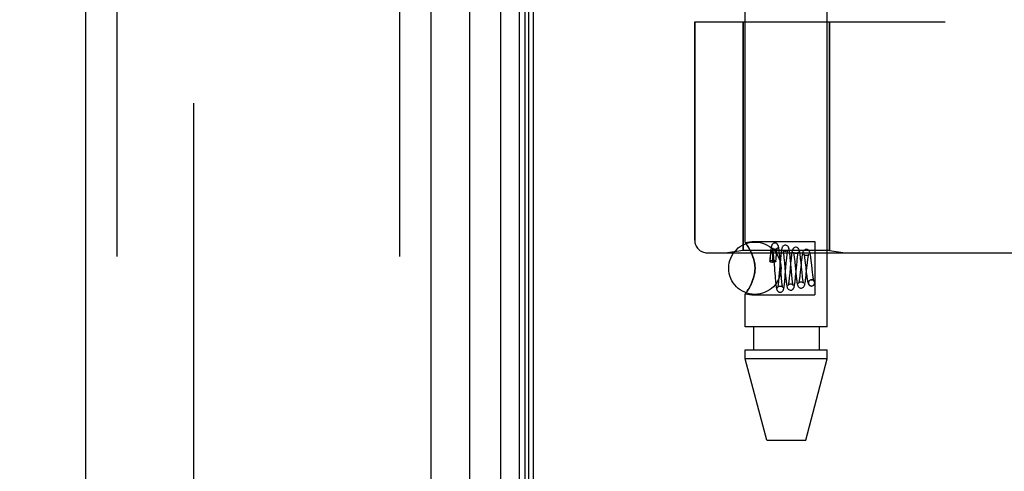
# Model space of a CAD drawing. Header units: inches. Extents: x 0 to 227, y 0 to 147.
# Tile 236 of 256: x 117.87 to 120.22, y 44.62 to 45.7. Entities that reach past the tile are written whole.
import ezdxf

# ---------------------------------------------------------------- set-up
doc = ezdxf.new("R2010")
doc.units = ezdxf.units.IN
doc.header["$LTSCALE"] = 12.466667
doc.header["$MEASUREMENT"] = 0
doc.linetypes.add('HIDDEN', pattern=[0.2, 0.1, -0.1])
doc.layers.get('0').update_dxf_attribs({"linetype": 'CONTINUOUS'})
for name, color, linetype in [('DEFAULT_2', 8, 'HIDDEN'), ('DIMENSIONS', 7, 'CONTINUOUS'), ('LEFTHAND_DOOR_ASSEMBLY', 7, 'CONTINUOUS'), ('RIGHTHAND_DOOR_ASSEMBLY', 7, 'CONTINUOUS')]:
    doc.layers.add(name, color=color, linetype=linetype)
doc.styles.get("Standard").update_dxf_attribs({"font": 'arial.ttf'})
doc.dimstyles.new('DIMSTYLE_1', dxfattribs={"dimtxt": 1, "dimasz": 1.333333, "dimexe": 0.09, "dimexo": 0.07, "dimgap": 0.0375, "dimtad": 0, "dimtih": 1, "dimtoh": 1, "dimzin": 4, "dimdsep": 46, "dimtxsty": 'Standard', "dimblk": '_FILLED', "dimblk1": '_FILLED', "dimblk2": '_FILLED', "dimcen": 0.09, "dimadec": 3, "dimazin": 1, "dimtfac": 1, "dimtdec": 3, "dimtofl": 0, "dimtmove": 0, "dimatfit": 3, "dimldrblk": '_FILLED', "dimfxl": 0, "dimtolj": 1, "dimtzin": 4, "dimarcsym": 0})

# ---------------------------------------------------------------- blocks, each defined once
blk = doc.blocks.new('_FILLED')
at = {"color": 0, "linetype": 'ByBlock'}
blk.add_solid([(0, 0), (-1, 0.2), (-1, -0.2)], dxfattribs=at)
blk = doc.blocks.new('*D12')
at = {"layer": 'DIMENSIONS', "color": 2, "linetype": 'Continuous'}
for p, q in [((118.2684, 101.6174), (114.005, 101.6174)), ((115.205, 101.6174), (115.205, 72.6174)), ((115.205, 41.6174), (115.205, 70.6174)), ((118.2794, 41.6174), (114.005, 41.6174))]:
    blk.add_line(p, q, dxfattribs=at)
at = {"layer": 'DIMENSIONS', "color": 2, "linetype": 'Continuous', "xscale": 1.3333333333, "yscale": 1.3333333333, "zscale": 1.3333333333}
for p, rotation in [((115.205, 101.6174), 90), ((115.205, 41.6174), 270)]:
    blk.add_blockref('_FILLED', p, dxfattribs=dict(at, rotation=rotation))
at = {"layer": 'DIMENSIONS', "color": 2, "linetype": 'Continuous', "insert": (115.205, 72.1174), "char_height": 1, "width": 3.494424, "attachment_point": 2, "line_spacing_factor": 0.9}
blk.add_mtext('60.00', dxfattribs=at)

msp = doc.modelspace()

# ---------------------------------------------------------------- linework, layer by layer
at = {"color": 3, "linetype": 'Continuous'}
msp.add_line((119.0977, 41.7214), (119.0977, 101.5134), dxfattribs=at)
at = {"layer": 'DEFAULT_2', "color": 8, "linetype": 'HIDDEN'}
msp.add_line((118.2852, 100.3518), (118.2852, 42.8829), dxfattribs=at)
at = {"layer": 'LEFTHAND_DOOR_ASSEMBLY', "color": 8, "linetype": 'HIDDEN'}
for p, q in [((118.1027, 101.2324), (118.1027, 42.0024)), ((118.7777, 101.2324), (118.7777, 42.0024)), ((120.0517, 47.2924), (120.0517, 45.6924)), ((119.483, 45.6924), (120.0817, 45.6924)), ((119.483, 45.6924), (119.483, 45.1711)), ((119.5987, 45.6924), (119.5987, 45.1464)), ((119.8047, 45.6924), (119.8047, 45.1464)), ((119.5987, 45.1464), (119.5612, 45.1411)), ((119.8047, 45.1464), (119.5987, 45.1464)), ((119.8047, 45.1464), (119.8422, 45.1411)), ((119.513, 45.1411), (121.5767, 45.1411))]:
    msp.add_line(p, q, dxfattribs=at)
for centre, radius, start, end in [((119.5767, 43.2173), 2.7751, 43.8884, 90), ((119.513, 45.1711), 0.03, 180, 270)]:
    msp.add_arc(centre, radius, start, end, dxfattribs=at)
at = {"layer": 'RIGHTHAND_DOOR_ASSEMBLY', "color": 7, "linetype": 'Continuous'}
for p, q in [((119.02, 41.952), (119.02, 101.2828)), ((118.9448, 101.2544), (118.9448, 41.9804)), ((119.0634, 101.2738), (119.0634, 41.961)), ((119.0771, 101.2671), (119.0771, 41.9677)), ((119.0858, 101.2647), (119.0858, 41.9701))]:
    msp.add_line(p, q, dxfattribs=at)
at = {"layer": 'RIGHTHAND_DOOR_ASSEMBLY', "color": 3, "linetype": 'Continuous'}
for p, q in [((118.0277, 101.2324), (118.0277, 42.0024)), ((118.8527, 101.2324), (118.8527, 42.0024))]:
    msp.add_line(p, q, dxfattribs=at)
at = {"layer": 'RIGHTHAND_DOOR_ASSEMBLY', "color": 8, "linetype": 'HIDDEN'}
for p, q in [((118.1027, 101.2324), (118.1027, 42.0024)), ((118.7777, 101.2324), (118.7777, 42.0024)), ((119.6037, 45.1658), (119.6037, 47.8124)), ((119.7997, 44.9644), (119.7997, 47.8124)), ((120.0517, 47.2924), (120.0517, 45.6924)), ((119.483, 45.6924), (120.0817, 45.6924)), ((119.483, 45.1711), (119.483, 45.6924)), ((119.5987, 45.1464), (119.5987, 45.6924)), ((119.8047, 45.1464), (119.8047, 45.6924)), ((119.6037, 45.1658), (119.6197, 45.1679)), ((119.6197, 45.1679), (119.7697, 45.1679)), ((119.7697, 45.1679), (119.7697, 45.0409)), ((119.5987, 45.1464), (119.5612, 45.1411)), ((119.8047, 45.1464), (119.5987, 45.1464)), ((119.6037, 45.1658), (119.604, 45.1654)), ((119.6168, 45.1446), (119.6197, 45.1383)), ((119.8047, 45.1464), (119.8422, 45.1411)), ((119.513, 45.1411), (121.5767, 45.1411)), ((119.6629, 45.1291), (119.6622, 45.121)), ((119.6626, 45.1202), (119.6629, 45.1229)), ((119.6633, 45.1342), (119.6629, 45.1291)), ((119.6629, 45.1229), (119.6631, 45.1253)), ((119.6631, 45.1253), (119.6634, 45.1275)), ((119.6634, 45.1275), (119.6636, 45.1295)), ((119.6636, 45.1295), (119.6638, 45.1312)), ((119.6638, 45.1312), (119.664, 45.1327)), ((119.6687, 45.1393), (119.6687, 45.1387)), ((119.6687, 45.1387), (119.6688, 45.1382)), ((119.6688, 45.1382), (119.6688, 45.1375)), ((119.6688, 45.1375), (119.6688, 45.1368)), ((119.6688, 45.1368), (119.6689, 45.1359)), ((119.6689, 45.1359), (119.6689, 45.135)), ((119.6689, 45.135), (119.6689, 45.1339)), ((119.669, 45.1321), (119.669, 45.1307)), ((119.669, 45.1307), (119.669, 45.1292)), ((119.669, 45.1292), (119.669, 45.1266)), ((119.669, 45.1266), (119.669, 45.1235)), ((119.6707, 45.1372), (119.6711, 45.1331)), ((119.6711, 45.1331), (119.6715, 45.1286)), ((119.6715, 45.1286), (119.6722, 45.1212)), ((119.6772, 45.1209), (119.6776, 45.1263)), ((119.6776, 45.1263), (119.678, 45.1306)), ((119.678, 45.1306), (119.6783, 45.1347)), ((119.6861, 45.1331), (119.6856, 45.1383)), ((119.6866, 45.1276), (119.6861, 45.1331)), ((119.6873, 45.1189), (119.6866, 45.1276)), ((119.6877, 45.1246), (119.6872, 45.1189)), ((119.6963, 45.1286), (119.6967, 45.1242)), ((119.6967, 45.1242), (119.6974, 45.1168)), ((119.7019, 45.1158), (119.7025, 45.1233)), ((119.7025, 45.1233), (119.703, 45.1279)), ((119.7112, 45.1293), (119.7107, 45.1344)), ((119.7117, 45.1238), (119.7112, 45.1293)), ((119.7127, 45.1125), (119.7117, 45.1238)), ((119.7127, 45.1221), (119.7121, 45.1161)), ((119.7465, 45.1221), (119.747, 45.1178)), ((119.762, 45.1174), (119.7613, 45.123)), ((119.6697, 45.1186), (119.669, 45.1186)), ((119.674, 45.0981), (119.6749, 45.086)), ((119.6872, 45.1189), (119.685, 45.0925)), ((119.6895, 45.0903), (119.6873, 45.1189)), ((119.6995, 45.0876), (119.7019, 45.1158)), ((119.7121, 45.1161), (119.7099, 45.0923)), ((119.7222, 45.1177), (119.7244, 45.0949)), ((119.7246, 45.0902), (119.7267, 45.1127)), ((119.7267, 45.1127), (119.7274, 45.1203)), ((119.737, 45.1143), (119.7349, 45.0939)), ((119.7496, 45.0912), (119.7517, 45.1114)), ((119.7517, 45.1114), (119.7522, 45.1166)), ((119.7626, 45.1116), (119.762, 45.1174)), ((119.7636, 45.1027), (119.7626, 45.1116)), ((119.7646, 45.0943), (119.7636, 45.1027)), ((119.6749, 45.086), (119.6754, 45.0802)), ((119.6754, 45.0802), (119.676, 45.0747)), ((119.6843, 45.0846), (119.6839, 45.0797)), ((119.685, 45.0925), (119.6843, 45.0846)), ((119.6902, 45.0829), (119.6895, 45.0903)), ((119.6906, 45.0784), (119.6902, 45.0829)), ((119.691, 45.0743), (119.6906, 45.0784)), ((119.699, 45.082), (119.6995, 45.0876)), ((119.6993, 45.0945), (119.7001, 45.086)), ((119.7001, 45.086), (119.7006, 45.0807)), ((119.7094, 45.0871), (119.7089, 45.0822)), ((119.7099, 45.0923), (119.7094, 45.0871)), ((119.7148, 45.0886), (119.7142, 45.096)), ((119.7153, 45.084), (119.7148, 45.0886)), ((119.7241, 45.0846), (119.7246, 45.0902)), ((119.7349, 45.0939), (119.7343, 45.0887)), ((119.7406, 45.083), (119.7402, 45.0871)), ((119.7496, 45.0947), (119.7502, 45.0894)), ((119.7622, 45.0769), (119.7608, 45.0767)), ((119.7608, 45.0768), (119.7621, 45.0769)), ((119.7652, 45.0893), (119.7646, 45.0943)), ((119.6197, 45.0704), (119.6168, 45.0641)), ((119.7621, 45.0619), (119.7636, 45.062)), ((119.7622, 45.0619), (119.7636, 45.0621)), ((119.6037, 45.0429), (119.6197, 45.0409)), ((119.6037, 44.9644), (119.6037, 45.0429)), ((119.6197, 45.0409), (119.7697, 45.0409)), ((119.7997, 44.9644), (119.6037, 44.9644)), ((119.6232, 44.9644), (119.6232, 44.9094)), ((119.7802, 44.9644), (119.7802, 44.9094)), ((119.6037, 44.9094), (119.7997, 44.9094)), ((119.6037, 44.8885), (119.6037, 44.9094)), ((119.7997, 44.8885), (119.7997, 44.9094)), ((119.7997, 44.8885), (119.6037, 44.8885)), ((119.6552, 44.6944), (119.6037, 44.8885)), ((119.7482, 44.6944), (119.7997, 44.8885)), ((119.6552, 44.6944), (119.7482, 44.6944))]:
    msp.add_line(p, q, dxfattribs=at)
for points in [[(119.6197, 45.1383), (119.6168, 45.1446), (119.6139, 45.1502), (119.6111, 45.155), (119.6086, 45.1589), (119.6065, 45.162), (119.605, 45.1641), (119.604, 45.1654)], [(119.605, 45.1641), (119.6065, 45.162), (119.6086, 45.1589), (119.6111, 45.155), (119.6139, 45.1502)], [(119.6747, 45.1644), (119.6738, 45.1643), (119.672, 45.1639), (119.6703, 45.163), (119.669, 45.1619), (119.6681, 45.1608), (119.6674, 45.1598), (119.667, 45.1588), (119.6667, 45.158), (119.6664, 45.157), (119.6662, 45.1561), (119.6659, 45.1551), (119.6657, 45.154), (119.6655, 45.1528), (119.6653, 45.1515), (119.6651, 45.1501), (119.6649, 45.1485), (119.6646, 45.1468), (119.6644, 45.145), (119.6642, 45.1431), (119.664, 45.1411), (119.6638, 45.1389), (119.6633, 45.1342)], [(119.664, 45.1327), (119.6642, 45.1341), (119.6643, 45.1347), (119.6644, 45.1353), (119.6645, 45.1359), (119.6646, 45.1364), (119.6647, 45.1369), (119.6648, 45.1374), (119.6648, 45.1378), (119.6649, 45.1382), (119.665, 45.1386), (119.6651, 45.139), (119.6651, 45.1393), (119.6652, 45.1396), (119.6653, 45.1399), (119.6654, 45.1402), (119.6654, 45.1405), (119.6655, 45.1408), (119.6655, 45.141), (119.6656, 45.1413), (119.6657, 45.1415), (119.6657, 45.1417), (119.6658, 45.1419), (119.6659, 45.1421), (119.6659, 45.1423), (119.666, 45.1425), (119.6661, 45.1427), (119.6661, 45.1429), (119.6662, 45.1431), (119.6663, 45.1432), (119.6663, 45.1434), (119.6664, 45.1435), (119.6665, 45.1437), (119.6665, 45.1438), (119.6666, 45.1439), (119.6667, 45.144), (119.6667, 45.1441), (119.6668, 45.1442), (119.6669, 45.1443), (119.667, 45.1443), (119.6671, 45.1444), (119.6672, 45.1444), (119.6673, 45.1445), (119.6674, 45.1444), (119.6676, 45.1443), (119.6677, 45.1442), (119.6678, 45.144), (119.6679, 45.1438), (119.668, 45.1436), (119.668, 45.1435), (119.6681, 45.1433), (119.6681, 45.1432), (119.6682, 45.143), (119.6682, 45.1429), (119.6682, 45.1427), (119.6683, 45.1426), (119.6683, 45.1425), (119.6683, 45.1424), (119.6683, 45.1422), (119.6684, 45.1421), (119.6684, 45.142), (119.6684, 45.1418), (119.6684, 45.1417), (119.6684, 45.1416), (119.6685, 45.1414), (119.6685, 45.1413), (119.6685, 45.1412), (119.6685, 45.141), (119.6685, 45.1408), (119.6686, 45.1407), (119.6686, 45.1405), (119.6686, 45.1403), (119.6686, 45.1401), (119.6686, 45.1399), (119.6686, 45.1397), (119.6687, 45.1395), (119.6687, 45.1393)], [(119.6746, 45.1494), (119.6735, 45.1495), (119.672, 45.1499), (119.6707, 45.1506), (119.6697, 45.1514), (119.6691, 45.1521), (119.6687, 45.1527), (119.6685, 45.153), (119.6685, 45.1531)], [(119.6685, 45.1531), (119.6685, 45.1531), (119.6685, 45.153), (119.6686, 45.1527), (119.6687, 45.1523), (119.6688, 45.1517), (119.669, 45.151), (119.6691, 45.1501), (119.6693, 45.1491), (119.6695, 45.148), (119.6696, 45.1468), (119.6698, 45.1455), (119.67, 45.1441), (119.6702, 45.1425), (119.6704, 45.1409), (119.6705, 45.1391), (119.6707, 45.1372)], [(119.6808, 45.153), (119.6808, 45.1531), (119.6808, 45.1531), (119.6807, 45.153), (119.6806, 45.1526), (119.6801, 45.152), (119.6794, 45.1513), (119.6783, 45.1505), (119.6769, 45.1498), (119.6753, 45.1494), (119.6746, 45.1494)], [(119.6856, 45.1383), (119.6854, 45.1408), (119.6851, 45.143), (119.6849, 45.1452), (119.6846, 45.1472), (119.6844, 45.149), (119.6842, 45.1506), (119.6839, 45.1521), (119.6837, 45.1535), (119.6835, 45.1547), (119.6832, 45.1558), (119.683, 45.1568), (119.6827, 45.1578), (119.6823, 45.1587), (119.6819, 45.1597), (119.6813, 45.1608), (119.6804, 45.1619), (119.679, 45.163), (119.6773, 45.1639), (119.6755, 45.1643), (119.6747, 45.1644)], [(119.6783, 45.1347), (119.6787, 45.1385), (119.6789, 45.1402), (119.6791, 45.1419), (119.6792, 45.1434), (119.6794, 45.1449), (119.6796, 45.1462), (119.6797, 45.1475), (119.6799, 45.1486), (119.6801, 45.1496), (119.6802, 45.1505), (119.6804, 45.1513), (119.6805, 45.1519), (119.6806, 45.1525), (119.6807, 45.1528), (119.6808, 45.153)], [(119.6997, 45.1594), (119.6987, 45.1593), (119.6968, 45.1588), (119.695, 45.1579), (119.6937, 45.1567), (119.6928, 45.1555), (119.6922, 45.1544), (119.6918, 45.1534), (119.6914, 45.1524), (119.6912, 45.1514), (119.6909, 45.1503), (119.6906, 45.1491), (119.6904, 45.1478), (119.6901, 45.1463), (119.6899, 45.1448), (119.6897, 45.143), (119.6894, 45.1412), (119.6892, 45.1392), (119.6889, 45.137), (119.6887, 45.1348), (119.6884, 45.1324), (119.6882, 45.1299), (119.6877, 45.1246)], [(119.6996, 45.1444), (119.6985, 45.1445), (119.6971, 45.1449), (119.6958, 45.1455), (119.6949, 45.1463), (119.6942, 45.147), (119.6938, 45.1476), (119.6936, 45.1479), (119.6936, 45.148)], [(119.6936, 45.148), (119.6936, 45.148), (119.6936, 45.1478), (119.6937, 45.1475), (119.6938, 45.147), (119.694, 45.1464), (119.6942, 45.1456), (119.6943, 45.1446), (119.6945, 45.1436), (119.6947, 45.1424), (119.6949, 45.141), (119.6951, 45.1396), (119.6953, 45.138), (119.6955, 45.1363), (119.6957, 45.1346)], [(119.7107, 45.1344), (119.7104, 45.1368), (119.7101, 45.1391), (119.7099, 45.1413), (119.7096, 45.1433), (119.7093, 45.1451), (119.7091, 45.1467), (119.7088, 45.1482), (119.7086, 45.1495), (119.7083, 45.1507), (119.708, 45.1518), (119.7077, 45.1528), (119.7074, 45.1538), (119.7069, 45.1548), (119.7062, 45.1559), (119.7053, 45.157), (119.7039, 45.1581), (119.7022, 45.1589), (119.7004, 45.1594), (119.6996, 45.1594)], [(119.7056, 45.1476), (119.7056, 45.1478), (119.7057, 45.148), (119.7057, 45.148), (119.7055, 45.1477), (119.7051, 45.1471), (119.7044, 45.1463), (119.7033, 45.1455), (119.7019, 45.1448), (119.7003, 45.1444), (119.6996, 45.1444)], [(119.703, 45.1279), (119.7034, 45.1321), (119.7036, 45.134), (119.7038, 45.1358), (119.704, 45.1376), (119.7042, 45.1392), (119.7044, 45.1407), (119.7046, 45.142), (119.7047, 45.1433), (119.7049, 45.1444), (119.7051, 45.1454), (119.7053, 45.1462), (119.7054, 45.1469), (119.7055, 45.1475), (119.7056, 45.1476)], [(119.7246, 45.1544), (119.7237, 45.1543), (119.7217, 45.1538), (119.72, 45.1529), (119.7187, 45.1517), (119.7178, 45.1505), (119.7171, 45.1493), (119.7167, 45.1482), (119.7163, 45.1471), (119.716, 45.1459), (119.7156, 45.1446), (119.7153, 45.1431), (119.715, 45.1415), (119.7147, 45.1397), (119.7144, 45.1377), (119.7141, 45.1355), (119.7139, 45.1331), (119.7136, 45.1305), (119.7132, 45.1279), (119.7127, 45.1221)], [(119.7361, 45.1271), (119.7359, 45.1296), (119.7356, 45.132), (119.7353, 45.1343), (119.735, 45.1365), (119.7347, 45.1385), (119.7344, 45.1403), (119.7341, 45.142), (119.7339, 45.1435), (119.7336, 45.1449), (119.7333, 45.1461), (119.7329, 45.1473), (119.7326, 45.1484), (119.7321, 45.1495), (119.7314, 45.1506), (119.7304, 45.1518), (119.7291, 45.153), (119.7274, 45.1539), (119.7255, 45.1543), (119.7246, 45.1544)], [(119.7496, 45.1494), (119.7487, 45.1493), (119.7467, 45.1488), (119.745, 45.1478), (119.7436, 45.1466), (119.7427, 45.1454), (119.742, 45.1442), (119.7416, 45.1431), (119.7412, 45.142), (119.7408, 45.1407), (119.7405, 45.1394), (119.7402, 45.1378), (119.7398, 45.1362), (119.7395, 45.1343), (119.7392, 45.1323), (119.7389, 45.1301), (119.7386, 45.1278), (119.7383, 45.1253), (119.738, 45.1227), (119.7376, 45.12), (119.737, 45.1143)], [(119.7613, 45.123), (119.761, 45.1255), (119.7607, 45.1279), (119.7604, 45.1302), (119.7601, 45.1323), (119.7598, 45.1342), (119.7595, 45.136), (119.7592, 45.1376), (119.7588, 45.1391), (119.7585, 45.1404), (119.7582, 45.1416), (119.7579, 45.1427), (119.7575, 45.1437), (119.757, 45.1447), (119.7563, 45.1459), (119.7553, 45.147), (119.7539, 45.1481), (119.7522, 45.1489), (119.7504, 45.1494), (119.7496, 45.1494)], [(119.6197, 45.1383), (119.6214, 45.1341), (119.6229, 45.1297), (119.6243, 45.1251), (119.6254, 45.1203), (119.6263, 45.1152), (119.6269, 45.1098), (119.6271, 45.1044), (119.6269, 45.099), (119.6263, 45.0937), (119.6254, 45.0886), (119.6243, 45.0838), (119.6229, 45.0792), (119.6214, 45.0747), (119.6197, 45.0704)], [(119.6197, 45.0704), (119.6222, 45.0771), (119.6243, 45.0838), (119.6258, 45.0907), (119.6268, 45.0976), (119.6271, 45.1045), (119.6267, 45.1114), (119.6258, 45.1183), (119.6242, 45.1251), (119.6222, 45.1317), (119.6197, 45.1383)], [(119.6622, 45.121), (119.6623, 45.1213), (119.6628, 45.1218), (119.6636, 45.1223), (119.6648, 45.1227), (119.6663, 45.123), (119.6679, 45.1232), (119.6697, 45.1232)], [(119.6626, 45.1202), (119.6623, 45.1208), (119.6622, 45.121)], [(119.6689, 45.1339), (119.669, 45.1328), (119.669, 45.1321)], [(119.669, 45.1235), (119.669, 45.1199), (119.669, 45.1186)], [(119.6697, 45.1232), (119.6717, 45.1232), (119.6734, 45.1229), (119.675, 45.1226), (119.6762, 45.1221), (119.6769, 45.1215), (119.6772, 45.1209), (119.6772, 45.1209)], [(119.6772, 45.1209), (119.6769, 45.1203), (119.6762, 45.1198), (119.675, 45.1193), (119.6734, 45.1189), (119.6717, 45.1187), (119.6697, 45.1186)], [(119.6722, 45.1212), (119.6735, 45.1042), (119.674, 45.0981)], [(119.6957, 45.1346), (119.6961, 45.1307), (119.6963, 45.1286)], [(119.7246, 45.1394), (119.7236, 45.1395), (119.7221, 45.1399), (119.7209, 45.1405), (119.7199, 45.1412), (119.7193, 45.1419), (119.7189, 45.1425), (119.7187, 45.1428), (119.7187, 45.1428)], [(119.7187, 45.1428), (119.7187, 45.1428), (119.7187, 45.1427), (119.7189, 45.1423), (119.719, 45.1417), (119.7192, 45.141), (119.7194, 45.1401), (119.7196, 45.139), (119.7198, 45.1377), (119.72, 45.1363), (119.7202, 45.1348), (119.7204, 45.1331), (119.7207, 45.1313), (119.7209, 45.1293), (119.7212, 45.1272), (119.7214, 45.125)], [(119.7214, 45.125), (119.7219, 45.1202), (119.7222, 45.1177)], [(119.7304, 45.1424), (119.7305, 45.1426), (119.7306, 45.1429), (119.7306, 45.1428), (119.7304, 45.1426), (119.73, 45.142), (119.7293, 45.1412), (119.7281, 45.1404), (119.7267, 45.1398), (119.7252, 45.1394), (119.7246, 45.1394)], [(119.7274, 45.1203), (119.7279, 45.1249), (119.7281, 45.127), (119.7284, 45.1291), (119.7286, 45.131), (119.7288, 45.1328), (119.729, 45.1345), (119.7292, 45.136), (119.7295, 45.1374), (119.7297, 45.1387), (119.7299, 45.1398), (119.7301, 45.1408), (119.7302, 45.1416), (119.7304, 45.1422), (119.7304, 45.1424)], [(119.737, 45.1191), (119.7367, 45.1218), (119.7361, 45.1271)], [(119.7496, 45.1344), (119.749, 45.1344), (119.7475, 45.1348), (119.7461, 45.1354), (119.7451, 45.1361), (119.7444, 45.1368), (119.744, 45.1373), (119.7438, 45.1376), (119.7438, 45.1377)], [(119.7438, 45.1377), (119.7439, 45.1375), (119.744, 45.1371), (119.7442, 45.1365), (119.7443, 45.1358), (119.7445, 45.1348), (119.7448, 45.1337), (119.745, 45.1325), (119.7452, 45.1311), (119.7455, 45.1295), (119.7457, 45.1279), (119.7459, 45.1261), (119.7462, 45.1242), (119.7465, 45.1221)], [(119.7552, 45.137), (119.7553, 45.1374), (119.7554, 45.1377), (119.7554, 45.1377), (119.7553, 45.1375), (119.7549, 45.1369), (119.7542, 45.1361), (119.7531, 45.1354), (119.7517, 45.1347), (119.7502, 45.1344), (119.7496, 45.1344)], [(119.7522, 45.1166), (119.7528, 45.1214), (119.753, 45.1236), (119.7533, 45.1257), (119.7535, 45.1276), (119.7538, 45.1294), (119.7541, 45.1311), (119.7543, 45.1326), (119.7545, 45.1339), (119.7548, 45.1351), (119.755, 45.136), (119.7552, 45.1368), (119.7552, 45.137)], [(119.6626, 45.1202), (119.6643, 45.1198), (119.6659, 45.1194), (119.6674, 45.119), (119.669, 45.1186)], [(119.6974, 45.1168), (119.6983, 45.106), (119.6993, 45.0945)], [(119.7142, 45.096), (119.7132, 45.1068), (119.7127, 45.1125)], [(119.7394, 45.0942), (119.7381, 45.1077), (119.737, 45.1191)], [(119.747, 45.1178), (119.7478, 45.1105), (119.7481, 45.108)], [(119.7481, 45.108), (119.7487, 45.1027), (119.7496, 45.0947)], [(119.676, 45.0747), (119.6762, 45.0722), (119.6765, 45.0698), (119.6767, 45.0675), (119.677, 45.0654), (119.6772, 45.0634), (119.6774, 45.0616), (119.6777, 45.06), (119.6779, 45.0585), (119.6782, 45.0572), (119.6784, 45.056), (119.6787, 45.0549), (119.679, 45.0539), (119.6793, 45.0529), (119.6797, 45.0519), (119.6803, 45.0508), (119.6812, 45.0496), (119.6825, 45.0485), (119.6842, 45.0475), (119.6862, 45.047), (119.6872, 45.0469)], [(119.6839, 45.0797), (119.6835, 45.0753), (119.6833, 45.0733), (119.683, 45.0714), (119.6828, 45.0696), (119.6826, 45.0679), (119.6825, 45.0664), (119.6823, 45.0649), (119.6821, 45.0636), (119.6819, 45.0624), (119.6817, 45.0614), (119.6816, 45.0605), (119.6814, 45.0597), (119.6813, 45.0591), (119.6811, 45.0586), (119.6811, 45.0585)], [(119.6871, 45.0469), (119.6879, 45.0469), (119.6897, 45.0473), (119.6914, 45.0482), (119.6927, 45.0492), (119.6937, 45.0504), (119.6943, 45.0514), (119.6948, 45.0524), (119.6952, 45.0534), (119.6955, 45.0544), (119.6957, 45.0555), (119.696, 45.0567), (119.6963, 45.058), (119.6965, 45.0594), (119.6968, 45.061), (119.697, 45.0628), (119.6973, 45.0647), (119.6975, 45.0668), (119.6978, 45.069), (119.698, 45.0714), (119.6983, 45.0739), (119.6985, 45.0765), (119.699, 45.082)], [(119.6932, 45.0583), (119.6932, 45.0583), (119.6932, 45.0585), (119.6931, 45.0589), (119.6929, 45.0595), (119.6928, 45.0602), (119.6926, 45.0611), (119.6925, 45.0621), (119.6923, 45.0632), (119.6921, 45.0644), (119.6919, 45.0658), (119.6917, 45.0673), (119.6915, 45.0689), (119.6914, 45.0706), (119.6912, 45.0724), (119.691, 45.0743)], [(119.7006, 45.0807), (119.7009, 45.0781), (119.7012, 45.0757), (119.7014, 45.0734), (119.7017, 45.0712), (119.702, 45.0692), (119.7022, 45.0673), (119.7025, 45.0656), (119.7027, 45.064), (119.703, 45.0626), (119.7033, 45.0613), (119.7036, 45.0601), (119.7039, 45.059), (119.7042, 45.0579), (119.7047, 45.0569), (119.7053, 45.0558), (119.7062, 45.0546), (119.7075, 45.0534), (119.7093, 45.0525), (119.7112, 45.052), (119.7122, 45.0519)], [(119.7089, 45.0822), (119.7084, 45.0778), (119.7082, 45.0758), (119.7079, 45.0739), (119.7077, 45.0722), (119.7075, 45.0706), (119.7073, 45.0692), (119.7071, 45.0679), (119.7069, 45.0667), (119.7067, 45.0657), (119.7065, 45.0649), (119.7064, 45.0642), (119.7063, 45.064)], [(119.7121, 45.0519), (119.7129, 45.0519), (119.7147, 45.0523), (119.7164, 45.0532), (119.7177, 45.0542), (119.7187, 45.0554), (119.7194, 45.0565), (119.7199, 45.0576), (119.7203, 45.0586), (119.7206, 45.0598), (119.7209, 45.061), (119.7212, 45.0624), (119.7215, 45.0639), (119.7218, 45.0656), (119.7221, 45.0675), (119.7224, 45.0695), (119.7227, 45.0717), (119.723, 45.0741), (119.7232, 45.0766), (119.7235, 45.0792), (119.7241, 45.0846)], [(119.7159, 45.0779), (119.7155, 45.0819), (119.7153, 45.084)], [(119.7181, 45.0634), (119.7181, 45.0634), (119.718, 45.0637), (119.7179, 45.0641), (119.7178, 45.0647), (119.7176, 45.0654), (119.7175, 45.0663), (119.7173, 45.0673), (119.7171, 45.0684), (119.7169, 45.0697), (119.7167, 45.0711), (119.7165, 45.0726), (119.7163, 45.0743), (119.7161, 45.076), (119.7159, 45.0779)], [(119.7244, 45.0949), (119.7247, 45.092), (119.7253, 45.0861)], [(119.7253, 45.0861), (119.7256, 45.0832), (119.726, 45.0804), (119.7263, 45.0778), (119.7266, 45.0753), (119.727, 45.073), (119.7273, 45.0709), (119.7276, 45.069), (119.728, 45.0673), (119.7283, 45.0658), (119.7287, 45.0644), (119.7291, 45.0632), (119.7296, 45.062), (119.7302, 45.0608), (119.7312, 45.0596), (119.7325, 45.0584), (119.7342, 45.0575), (119.7361, 45.057), (119.7371, 45.0569)], [(119.7343, 45.0887), (119.7338, 45.084), (119.7335, 45.0818), (119.7333, 45.0798), (119.733, 45.0779), (119.7328, 45.0762), (119.7325, 45.0746), (119.7323, 45.0732), (119.7321, 45.072), (119.7319, 45.0709), (119.7317, 45.07), (119.7315, 45.0693), (119.7314, 45.0691)], [(119.7371, 45.0569), (119.7379, 45.0569), (119.7398, 45.0574), (119.7415, 45.0582), (119.7429, 45.0594), (119.7438, 45.0605), (119.7445, 45.0617), (119.745, 45.0628), (119.7454, 45.0639), (119.7458, 45.065), (119.7461, 45.0663), (119.7464, 45.0677), (119.7467, 45.0693), (119.747, 45.0711), (119.7473, 45.0731), (119.7476, 45.0752), (119.748, 45.0775), (119.7483, 45.08), (119.7486, 45.0827), (119.7489, 45.0854), (119.7496, 45.0912)], [(119.7402, 45.0871), (119.7397, 45.0917), (119.7394, 45.0942)], [(119.7429, 45.0686), (119.743, 45.0686), (119.743, 45.0685), (119.743, 45.0686), (119.7429, 45.0689), (119.7427, 45.0695), (119.7426, 45.0702), (119.7424, 45.071), (119.7422, 45.072), (119.742, 45.0732), (119.7418, 45.0745), (119.7415, 45.076), (119.7413, 45.0775), (119.7411, 45.0792), (119.7409, 45.081), (119.7406, 45.083)], [(119.7502, 45.0894), (119.7505, 45.0869), (119.7508, 45.0845), (119.7511, 45.0821), (119.7515, 45.0799), (119.7518, 45.0778), (119.7521, 45.0758), (119.7525, 45.074), (119.7528, 45.0724), (119.7532, 45.0709), (119.7536, 45.0695), (119.754, 45.0683), (119.7545, 45.067), (119.7552, 45.0658), (119.7561, 45.0646), (119.7575, 45.0634), (119.7593, 45.0624), (119.7612, 45.0619), (119.7621, 45.0619)], [(119.7608, 45.0767), (119.7602, 45.0766), (119.7585, 45.0759), (119.7569, 45.0747), (119.7557, 45.0731), (119.755, 45.0713), (119.7547, 45.0694), (119.755, 45.0675), (119.7557, 45.0656), (119.7569, 45.0641), (119.7585, 45.0629), (119.7602, 45.0622), (119.7622, 45.0619)], [(119.7621, 45.0769), (119.763, 45.0768), (119.7646, 45.0764), (119.766, 45.0756), (119.767, 45.0748), (119.7675, 45.0742), (119.7678, 45.0738)], [(119.7636, 45.0621), (119.7642, 45.0622), (119.7659, 45.0629), (119.7675, 45.0641), (119.7687, 45.0656), (119.7694, 45.0675), (119.7697, 45.0694), (119.7694, 45.0713), (119.7687, 45.0731), (119.7675, 45.0747), (119.7659, 45.0759), (119.7642, 45.0766), (119.7622, 45.0769)], [(119.7678, 45.0738), (119.7678, 45.0738), (119.7679, 45.0736), (119.7678, 45.0738), (119.7677, 45.0742), (119.7675, 45.0748), (119.7673, 45.0757), (119.7671, 45.0767), (119.7668, 45.078), (119.7666, 45.0794), (119.7663, 45.0811), (119.766, 45.0829), (119.7657, 45.0848), (119.7655, 45.087), (119.7652, 45.0893)], [(119.6139, 45.0586), (119.6111, 45.0538), (119.6086, 45.0499), (119.6065, 45.0468), (119.605, 45.0447), (119.604, 45.0434)], [(119.6065, 45.0468), (119.6086, 45.0499), (119.6111, 45.0538)], [(119.6139, 45.0586), (119.6168, 45.0641), (119.6197, 45.0704)], [(119.6811, 45.0585), (119.6811, 45.0583), (119.681, 45.0583), (119.6811, 45.0584), (119.6813, 45.0587), (119.6816, 45.0593), (119.6823, 45.06), (119.6833, 45.0607), (119.6846, 45.0614), (119.6861, 45.0618), (119.6871, 45.0619)], [(119.6871, 45.0619), (119.6882, 45.0618), (119.6899, 45.0613), (119.6914, 45.0604), (119.6924, 45.0595), (119.6929, 45.0588), (119.6932, 45.0584), (119.6933, 45.0582), (119.6932, 45.0583)], [(119.7063, 45.064), (119.7062, 45.0637), (119.7062, 45.0635), (119.7061, 45.0634), (119.7062, 45.0635), (119.7065, 45.064), (119.707, 45.0646), (119.7079, 45.0655), (119.7093, 45.0663), (119.7109, 45.0668), (119.7121, 45.0669)], [(119.7121, 45.0669), (119.7131, 45.0668), (119.7148, 45.0663), (119.7163, 45.0655), (119.7173, 45.0646), (119.7178, 45.0639), (119.7181, 45.0635), (119.7181, 45.0633), (119.7181, 45.0634)], [(119.7314, 45.0691), (119.7313, 45.0688), (119.7313, 45.0686), (119.7312, 45.0685), (119.7314, 45.0688), (119.7317, 45.0693), (119.7323, 45.0699), (119.7333, 45.0707), (119.7345, 45.0714), (119.736, 45.0718), (119.7371, 45.0719)], [(119.7371, 45.0719), (119.7381, 45.0718), (119.7398, 45.0713), (119.7412, 45.0705), (119.7422, 45.0696), (119.7427, 45.069), (119.7429, 45.0686)], [(119.6037, 45.0429), (119.604, 45.0434), (119.605, 45.0447)]]:
    msp.add_lwpolyline(points, dxfattribs=at)
msp.add_circle((119.6267, 45.1044), 0.0625, dxfattribs=at)
for centre, radius, start, end in [((119.5767, 43.2173), 2.7751, 43.8884, 90), ((119.513, 45.1711), 0.03, 180, 270)]:
    msp.add_arc(centre, radius, start, end, dxfattribs=at)

# ---------------------------------------------------------------- dimensions: what is measured, and where the dimension line sits
at = {"layer": 'DIMENSIONS', "color": 2, "linetype": 'Continuous'}
dim = msp.add_linear_dim(base=(115.205, 101.6174), p1=(118.3494, 41.6174), p2=(118.3384, 101.6174), angle=90, dimstyle='DIMSTYLE_1', dxfattribs=at)
dim.commit()
dim.dimension.update_dxf_attribs({"geometry": '*D12', "text_midpoint": (115.1973, 71.6118), "dimtype": 160})

doc.saveas('drawing.dxf')
